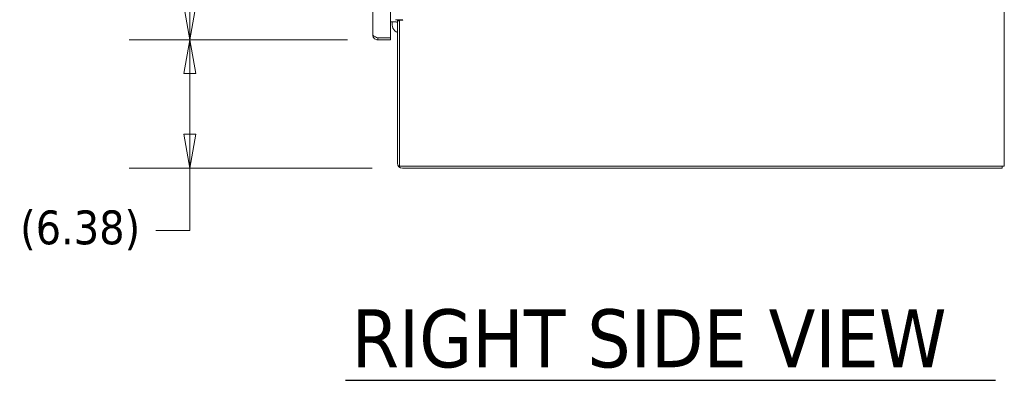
# Model space of a CAD drawing. Header units: inches. Extents: x 16 to 394, y 3 to 249.
# Tile 86 of 116: x 279 to 328, y 104 to 122. Entities that reach past the tile are written whole.
import ezdxf

# ---------------------------------------------------------------- set-up
doc = ezdxf.new("R2010")
doc.units = ezdxf.units.IN
doc.header["$LTSCALE"] = 24
doc.header["$MEASUREMENT"] = 0
doc.layers.get('0').update_dxf_attribs({"lineweight": 0})
for name, color, linetype, lineweight in [('Dimension (ANSI)', 7, 'Continuous', 5), ('Symbol (ANSI)', 7, 'Continuous', 5), ('Visible (ANSI)', 7, 'Continuous', 5)]:
    doc.layers.add(name, color=color, linetype=linetype, lineweight=lineweight)
doc.styles.add('ROMANS', font='tahoma.ttf')
doc.styles.add('Text Style168', font='tahoma.ttf')
doc.dimstyles.new('Default (ANSI)', dxfattribs={"dimscale": 24, "dimtxt": 0.07, "dimasz": 0.07, "dimexe": 0.125, "dimexo": 0.0625, "dimgap": 0.031496, "dimtad": 0, "dimtih": 1, "dimtoh": 1, "dimrnd": 1e-08, "dimzin": 0, "dimdsep": 46, "dimtxsty": 'ROMANS', "dimblk": 'Filled-1', "dimcen": 0.09, "dimdle": 0.393701, "dimclrd": 256, "dimclre": 256, "dimclrt": 256, "dimadec": 0, "dimazin": 0, "dimtfac": 0.928571, "dimtofl": 0, "dimtmove": 0, "dimatfit": 3, "dimfxl": 1, "dimtolj": 1, "dimtzin": 0, "dimlwd": -1, "dimlwe": -1, "dimarcsym": 0})

# ---------------------------------------------------------------- blocks, each defined once
blk = doc.blocks.new('Filled-1')
at = {"color": 0}
for p, q in [((0, 0), (-1, 0.179)), ((-1, 0.179), (-1, -0.179)), ((-1, 0), (0, 0)), ((-1, -0.179), (0, 0))]:
    blk.add_line(p, q, dxfattribs=at)
at = {"color": 0, "flags": 128}
blk.add_lwpolyline([(-1, -0.179), (0, 0), (-1, 0.179), (-1, -0.179)], dxfattribs=at)
at = {"color": 0}
blk.add_solid([(-1, -0.179), (0, 0), (-1, 0.179), (-1, -0.179)], dxfattribs=at)
blk = doc.blocks.new('*D19')
at = {"layer": 'Defpoints', "color": 0, "transparency": 16777216}
for p in [(287.254, 121.4), (296.586, 121.4), (297.808, 115.025)]:
    blk.add_point(p, dxfattribs=at)
at = {"layer": 'Dimension (ANSI)', "transparency": 16777216}
for p, q in [((295.086, 121.4), (284.254, 121.4)), ((287.254, 116.705), (287.254, 119.72)), ((296.308, 115.025), (284.254, 115.025)), ((287.254, 111.93), (287.254, 115.025)), ((285.574, 111.93), (287.254, 111.93))]:
    blk.add_line(p, q, dxfattribs=at)
at = {"layer": 'Dimension (ANSI)', "transparency": 16777216, "xscale": 1.680000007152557, "yscale": 1.680000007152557, "zscale": 1.680000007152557}
for p, rotation in [((287.254, 121.4), 90), ((287.254, 115.025), 270)]:
    blk.add_blockref('Filled-1', p, dxfattribs=dict(at, rotation=rotation))
at = {"layer": 'Dimension (ANSI)', "transparency": 16777216, "insert": (281.813, 111.93), "char_height": 1.68, "attachment_point": 5, "style": 'ROMANS'}
blk.add_mtext('\\A1;(6.38)', dxfattribs=at)
blk = doc.blocks.new('*D20')
at = {"layer": 'Defpoints', "color": 0, "transparency": 16777216}
for p in [(287.254, 184.775), (296.586, 184.775), (296.586, 121.4)]:
    blk.add_point(p, dxfattribs=at)
at = {"layer": 'Dimension (ANSI)', "transparency": 16777216}
for p, q in [((295.086, 184.775), (284.254, 184.775)), ((287.254, 183.095), (287.254, 156.989)), ((287.254, 123.08), (287.254, 148.061)), ((295.086, 121.4), (284.254, 121.4))]:
    blk.add_line(p, q, dxfattribs=at)
at = {"layer": 'Dimension (ANSI)', "transparency": 16777216, "xscale": 1.680000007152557, "yscale": 1.680000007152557, "zscale": 1.680000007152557}
for p, rotation in [((287.254, 184.775), 90), ((287.254, 121.4), 270)]:
    blk.add_blockref('Filled-1', p, dxfattribs=dict(at, rotation=rotation))
at = {"layer": 'Dimension (ANSI)', "transparency": 16777216, "insert": (287.254, 152.525), "char_height": 1.68, "attachment_point": 5, "style": 'ROMANS'}
blk.add_mtext('\\A1;63.38\\PDOOR\\PHEIGHT', dxfattribs=at)

msp = doc.modelspace()

# ---------------------------------------------------------------- linework, layer by layer
at = {"layer": 'Symbol (ANSI)', "lineweight": 30}
msp.add_line((294.9941, 104.4829), (327.2599, 104.4829), dxfattribs=at)
at = {"layer": 'Visible (ANSI)'}
for p, q in [((327.6908, 187.0482), (327.6908, 115.1272)), ((296.3435, 121.6428), (296.3435, 184.5326)), ((297.2185, 184.6725), (297.2185, 121.5029)), ((297.2185, 122.2982), (297.472, 122.2982)), ((297.5658, 122.4002), (297.8084, 122.4002)), ((297.5658, 122.3492), (297.6678, 122.3492)), ((297.5658, 122.3492), (297.5658, 115.2678)), ((297.8084, 122.3689), (297.6678, 122.3689)), ((297.6678, 115.1272), (297.6678, 122.3689)), ((297.2185, 121.5029), (296.5861, 121.5029)), ((296.5861, 121.5022), (297.2185, 121.5022)), ((296.5861, 121.5022), (296.5861, 121.4002)), ((296.5861, 121.4002), (297.2185, 121.4002)), ((296.5922, 121.5022), (296.5922, 121.5029)), ((297.2185, 121.5022), (297.2185, 121.4002)), ((327.4481, 115.1272), (297.6678, 115.1272)), ((297.8084, 115.0252), (327.5888, 115.0252)), ((327.4481, 115.1272), (327.6908, 115.1272)), ((327.5888, 115.1272), (327.5888, 115.0252))]:
    msp.add_line(p, q, dxfattribs=at)
for centre, radius, start, end in [((297.7943, 122.1999), 0.5, 168.66418, 242.7986), ((297.472, 122.2044), 0.1958, 47.68574, 90), ((297.472, 122.2044), 0.0938, 0, 90), ((297.8084, 122.3846), 0.0156, 270, 90), ((296.4126, 121.9349), 0.4729, 293.78509, 293.99661), ((297.8084, 115.2678), 0.2426, 180, 270)]:
    msp.add_arc(centre, radius, start, end, dxfattribs=at)
for points, knots in [([(296.3435, 121.6428), (296.3435, 121.5709), (296.3774, 121.4998), (296.4332, 121.4545), (296.476, 121.4197), (296.531, 121.4002), (296.5861, 121.4002)], [0, 0, 0, 0, 0.8887074, 0.8887074, 0.8887074, 1.5707963, 1.5707963, 1.5707963, 1.5707963]), ([(296.5861, 121.5029), (296.5143, 121.5293), (296.4431, 121.5557), (296.3978, 121.582), (296.363, 121.6023), (296.3435, 121.6225), (296.3435, 121.6428)], [0, 0, 0, 0, 0.8887074, 0.8887074, 0.8887074, 1.5707963, 1.5707963, 1.5707963, 1.5707963]), ([(296.492, 121.5385), (296.4983, 121.5327), (296.5051, 121.5276), (296.5124, 121.5231), (296.5344, 121.5095), (296.5602, 121.5022), (296.5861, 121.5022)], [0.83656317, 0.83656317, 0.83656317, 0.83656317, 1.01853754, 1.01853754, 1.01853754, 1.57079633, 1.57079633, 1.57079633, 1.57079633])]:
    msp.add_open_spline(points, degree=3, knots=knots, dxfattribs=at)

# ---------------------------------------------------------------- texts
at = {"layer": 'Symbol (ANSI)', "insert": (295.2821, 105.0749), "char_height": 2.88, "attachment_point": 7, "style": 'Text Style168'}
msp.add_mtext('RIGHT SIDE VIEW', dxfattribs=at)

# ---------------------------------------------------------------- dimensions: what is measured, and where the dimension line sits
at = {"layer": 'Dimension (ANSI)'}
for base, p1, p2, angle, text, override, picture, middle in [((287.253808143, 184.7751754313), (296.5861355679, 121.4001754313), (296.5861355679, 184.7751754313), 90, '<>\\PDOOR\\PHEIGHT', {"dimgap": 0.031496, "dimdec": 2, "dimtol": 0, "dimlim": 0, "dimtp": 0, "dimtm": 0, "dimtdec": 2, "dimatfit": 1}, '*D20', (287.253808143, 152.5251754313)), ((287.253808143, 121.4001754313), (297.8083855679, 115.0251754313), (296.5861355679, 121.4001754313), 270, '(<>)', {"dimgap": 0.031496, "dimdec": 2, "dimtol": 0, "dimlim": 0, "dimtp": 0, "dimtm": 0, "dimtdec": 2, "dimtmove": 1, "dimatfit": 2}, '*D19', (287.1392436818, 111.9298653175))]:
    dim = msp.add_linear_dim(base=base, p1=p1, p2=p2, angle=angle, text=text, dimstyle='Default (ANSI)', override=override, dxfattribs=at)
    dim.commit()
    dim.dimension.update_dxf_attribs({"geometry": picture, "text_midpoint": middle, "dimtype": 160})

doc.saveas('drawing.dxf')
